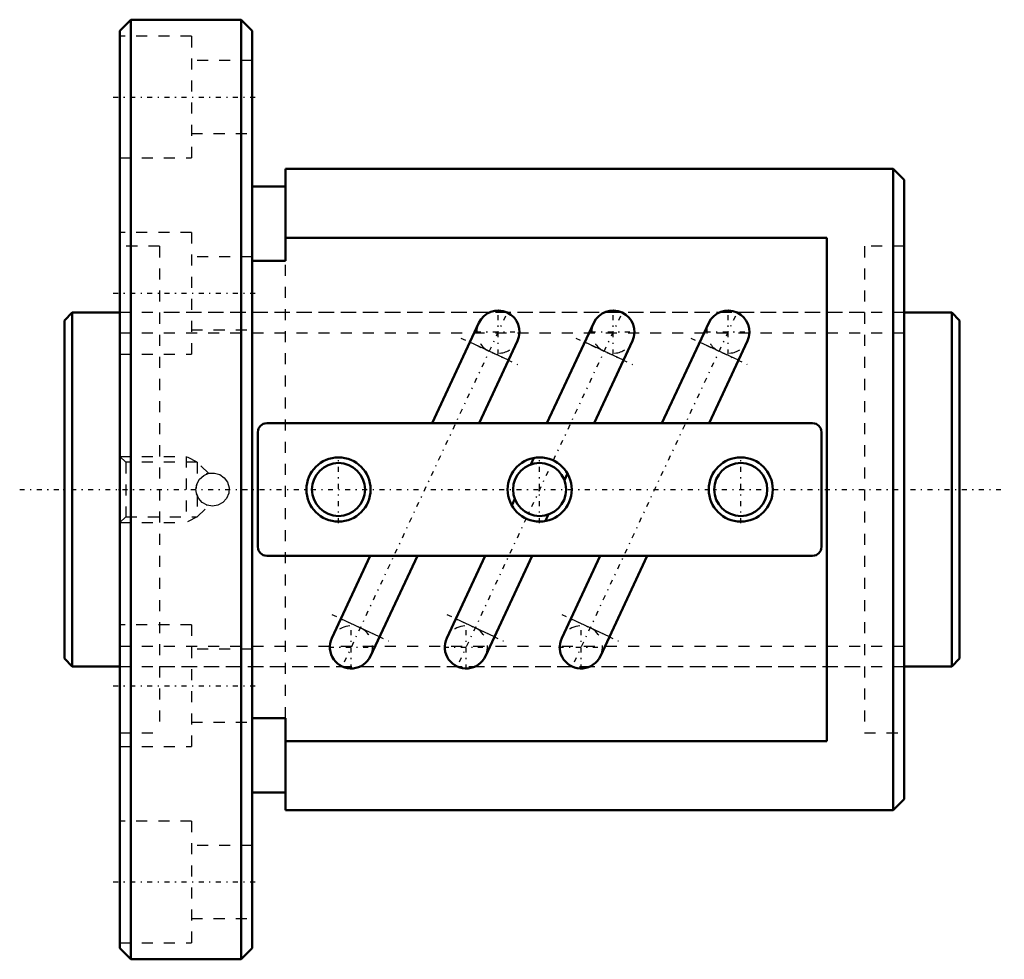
# Model space of a CAD drawing. Header units: millimetres. Extents: x -4 to 85, y -42.5 to 42.5.
import ezdxf

# ---------------------------------------------------------------- set-up
doc = ezdxf.new("R2010")
doc.units = ezdxf.units.MM
doc.linetypes.add('Center', pattern=[1.5, 0.45, -0.5, 0.05, -0.5])
doc.linetypes.add('Dashed', pattern=[2, 1, -1])
for name, color, linetype, lineweight in [('2d ConnectionPoints', 7, 'Continuous', 50), ('AM_0', 7, 'Continuous', 50), ('AM_4', 3, 'Continuous', 25), ('AM_5', 3, 'Continuous', 25), ('AM_7', 7, 'Center', 25), ('AM_9', 6, 'Dashed', 25)]:
    doc.layers.add(name, color=color, linetype=linetype, lineweight=lineweight)

# ---------------------------------------------------------------- blocks, each defined once
blk = doc.blocks.new('1_BNF_3205_7_5RR_Nut_0_in_BNF3205V_7_5RRG1_81LC0_000_rev_0')
at = {"layer": 'AM_0'}
for p, q in [((6, 42.5), (5, 41.5)), ((16, 42.5), (6, 42.5)), ((6, 42.5), (6, -42.5)), ((17, 41.5), (16, 42.5)), ((16, 42.5), (16, -42.5)), ((5, 41.5), (5, -41.5)), ((17, 41.5), (17, -41.5)), ((20, 29), (20, 20.676)), ((75, 29), (20, 29)), ((76, 28), (75, 29)), ((75, 29), (75, -29)), ((76, 28), (76, -28)), ((20, 27.4), (17, 27.4)), ((69, 22.753), (20, 22.753)), ((69, -22.753), (69, 22.753)), ((20, 20.676), (17, 20.676)), ((37.498, 15.076), (33.266, 6)), ((47.898, 15.076), (43.666, 6)), ((58.298, 15.076), (54.066, 6)), ((37.53, 6), (41, 13.443)), ((47.93, 6), (51.4, 13.443)), ((58.33, 6), (61.8, 13.443)), ((67.7, 6), (18.3, 6)), ((17.5, 5.2), (17.5, -5.2)), ((68.5, -5.2), (68.5, 5.2)), ((42.211, 2.267), (42.485, 2.854)), ((45.517, 1.44), (45.244, 0.852)), ((40.483, -1.44), (40.756, -0.852)), ((43.789, -2.267), (43.515, -2.854)), ((18.3, -6), (67.7, -6)), ((27.67, -6), (24.2, -13.443)), ((27.702, -15.076), (31.934, -6)), ((38.07, -6), (34.6, -13.443)), ((38.102, -15.076), (42.334, -6)), ((48.47, -6), (45, -13.443)), ((48.502, -15.076), (52.734, -6)), ((17, -20.676), (20, -20.676)), ((20, -20.676), (20, -29)), ((20, -22.753), (69, -22.753)), ((17, -27.4), (20, -27.4)), ((75, -29), (76, -28)), ((20, -29), (75, -29)), ((5, -41.5), (6, -42.5)), ((16, -42.5), (17, -41.5)), ((6, -42.5), (16, -42.5))]:
    blk.add_line(p, q, dxfattribs=at)
for centre, radius in [((24.8, 0), 2.9), ((43, 0), 2.9), ((61.2, 0), 2.9), ((24.8, 0), 2.4), ((43, 0), 2.4), ((61.2, 0), 2.4)]:
    blk.add_circle(centre, radius, dxfattribs=at)
for centre, radius, start, end in [((39.249, 14.259), 1.932, 335, 155), ((49.649, 14.259), 1.932, 335, 155), ((60.049, 14.259), 1.932, 335, 155), ((18.3, 5.2), 0.8, 90, 180), ((67.7, 5.2), 0.8, 360, 90), ((18.3, -5.2), 0.8, 180, 270), ((67.7, -5.2), 0.8, 270, 360), ((25.951, -14.259), 1.932, 155, 335), ((36.351, -14.259), 1.932, 155, 335), ((46.751, -14.259), 1.932, 155, 335)]:
    blk.add_arc(centre, radius, start, end, dxfattribs=at)
at = {"layer": 'AM_4'}
for p, q in [((40.183, 11.69), (36.681, 13.324)), ((50.583, 11.69), (47.081, 13.324)), ((60.983, 11.69), (57.481, 13.324)), ((28.519, -13.324), (25.017, -11.69)), ((38.919, -13.324), (35.417, -11.69)), ((49.319, -13.324), (45.817, -11.69))]:
    blk.add_line(p, q, dxfattribs=at)
at = {"layer": 'AM_5', "linetype": 'Dashed'}
for p, q in [((5, 3), (11, 3)), ((12, 2.458), (11, 3)), ((11, 3), (11, -3)), ((12, -2.459), (11, -3)), ((5, -3), (11, -3))]:
    blk.add_line(p, q, dxfattribs=at)
at = {"layer": 'AM_7'}
for p, q in [((4.4, 35.5), (17.6, 35.5)), ((4.4, 17.75), (17.6, 17.75)), ((39.249, 12.23), (39.249, 16.288)), ((49.649, 12.23), (49.649, 16.288)), ((60.049, 12.23), (60.049, 16.288)), ((39.914, 15.684), (25.286, -15.684)), ((50.314, 15.684), (35.686, -15.684)), ((60.714, 15.684), (46.086, -15.684)), ((37.22, 14.259), (41.278, 14.259)), ((47.62, 14.259), (51.678, 14.259)), ((58.02, 14.259), (62.078, 14.259)), ((35.872, 13.701), (40.992, 11.313)), ((46.272, 13.701), (51.392, 11.313)), ((56.672, 13.701), (61.792, 11.313)), ((24.8, -3.045), (24.8, 3.045)), ((43, -3.045), (43, 3.045)), ((61.2, -3.045), (61.2, 3.045)), ((24.208, -11.313), (29.328, -13.701)), ((34.608, -11.313), (39.728, -13.701)), ((45.008, -11.313), (50.128, -13.701)), ((25.951, -16.288), (25.951, -12.23)), ((36.351, -16.288), (36.351, -12.23)), ((46.751, -16.288), (46.751, -12.23)), ((23.922, -14.259), (27.98, -14.259)), ((34.322, -14.259), (38.38, -14.259)), ((44.722, -14.259), (48.78, -14.259)), ((4.4, -17.75), (17.6, -17.75)), ((4.4, -35.5), (17.6, -35.5))]:
    blk.add_line(p, q, dxfattribs=at)
at = {"layer": 'AM_9'}
for p, q in [((11.5, 41), (5, 41)), ((11.5, 41), (11.5, 30)), ((17, 38.8), (11.5, 38.8)), ((11.5, 32.2), (17, 32.2)), ((5, 30), (11.5, 30)), ((11.5, 23.25), (5, 23.25)), ((11.5, 23.25), (11.5, 12.25)), ((8.6, 22), (5, 22)), ((8.6, 22), (8.6, -22)), ((76, 22), (72.4, 22)), ((72.4, 22), (72.4, -22)), ((17, 21.05), (11.5, 21.05)), ((20, -20.676), (20, 20.676)), ((72.4, 16), (8.6, 16)), ((11.5, 14.45), (17, 14.45)), ((5, 12.25), (11.5, 12.25)), ((5.541, 2.458), (5, 3)), ((12, 2.458), (5.541, 2.458)), ((5.541, 2.458), (5.541, -2.459)), ((13.055, 1.461), (12, 2.458)), ((12, 2.458), (12, 0.539)), ((11.901, -0.063), (11.906, 0.13)), ((11.988, 0.507), (12, 0.539)), ((12, -0.539), (11.96, -0.421)), ((12, -0.539), (12, -2.459)), ((12, -2.459), (13.053, -1.463)), ((5, -3), (5.541, -2.459)), ((5.541, -2.459), (12, -2.459)), ((11.5, -12.25), (5, -12.25)), ((11.5, -12.25), (11.5, -23.25)), ((17, -14.45), (11.5, -14.45)), ((8.6, -16), (72.4, -16)), ((11.5, -21.05), (17, -21.05)), ((5, -22), (8.6, -22)), ((72.4, -22), (76, -22)), ((5, -23.25), (11.5, -23.25)), ((11.5, -30), (5, -30)), ((11.5, -30), (11.5, -41)), ((17, -32.2), (11.5, -32.2)), ((11.5, -38.8), (17, -38.8)), ((5, -41), (11.5, -41))]:
    blk.add_line(p, q, dxfattribs=at)
for points in [[(11.9, 0), (11.984, 0.495), (12.227, 0.935), (12.602, 1.27), (13.068, 1.463), (13.571, 1.49), (14.052, 1.351), (14.461, 1.06), (14.752, 0.649), (14.891, 0.164), (14.862, -0.338), (14.669, -0.8), (14.333, -1.174), (13.891, -1.417), (13.394, -1.5), (12.9, -1.414), (12.462, -1.17), (12.127, -0.794), (11.936, -0.327), (11.9, 0)], [(12.964, 1.435), (12.934, 1.426), (12.886, 1.409)]]:
    blk.add_lwpolyline(points, dxfattribs=at)
for centre, radius, start, end in [((39.249, 14.259), 1.932, 155, 335), ((49.649, 14.259), 1.932, 155, 335), ((60.049, 14.259), 1.932, 155, 335), ((13.4, 0), 1.5, 110.03023, 113.03552), ((13.4, 0), 1.5, 159.32734, 177.55428), ((13.4, 0), 1.5, 247.82754, 249.96977), ((25.951, -14.259), 1.932, 335, 155), ((36.351, -14.259), 1.932, 335, 155), ((46.751, -14.259), 1.932, 335, 155)]:
    blk.add_arc(centre, radius, start, end, dxfattribs=at)
blk = doc.blocks.new('2_BNF_3205_7_5RR000_Shaft_0_in_BNF3205V_7_5RRG1_81LC0_000_rev_0')
at = {"layer": 'AM_0'}
for p, q in [((0.7, 16), (0, 15.3)), ((0, 15.3), (0, -15.3)), ((5, 16), (0.7, 16)), ((0.7, 16), (0.7, -16)), ((80.3, 16), (76, 16)), ((81, 15.3), (80.3, 16)), ((80.3, 16), (80.3, -16)), ((81, 15.3), (81, -15.3)), ((0, -15.3), (0.7, -16)), ((0.7, -16), (5, -16)), ((76, -16), (80.3, -16)), ((80.3, -16), (81, -15.3))]:
    blk.add_line(p, q, dxfattribs=at)
at = {"layer": 'AM_5', "linetype": 'Dashed'}
for p, q in [((5, 14.1595), (76, 14.1595)), ((5, -14.1595), (76, -14.1595))]:
    blk.add_line(p, q, dxfattribs=at)
at = {"layer": 'AM_7'}
blk.add_line((-4.05, 0), (85.05, 0), dxfattribs=at)
at = {"layer": 'AM_9'}
for p, q in [((76, 16), (5, 16)), ((5, -16), (76, -16))]:
    blk.add_line(p, q, dxfattribs=at)

msp = doc.modelspace()

# ---------------------------------------------------------------- linework, layer by layer
at = {"layer": '2d ConnectionPoints'}
for p in [(0, 0), (5, 0)]:
    msp.add_point(p, dxfattribs=at)

# ---------------------------------------------------------------- block references
for name in ['1_BNF_3205_7_5RR_Nut_0_in_BNF3205V_7_5RRG1_81LC0_000_rev_0', '2_BNF_3205_7_5RR000_Shaft_0_in_BNF3205V_7_5RRG1_81LC0_000_rev_0']:
    msp.add_blockref(name, (0, 0))

doc.saveas('drawing.dxf')
